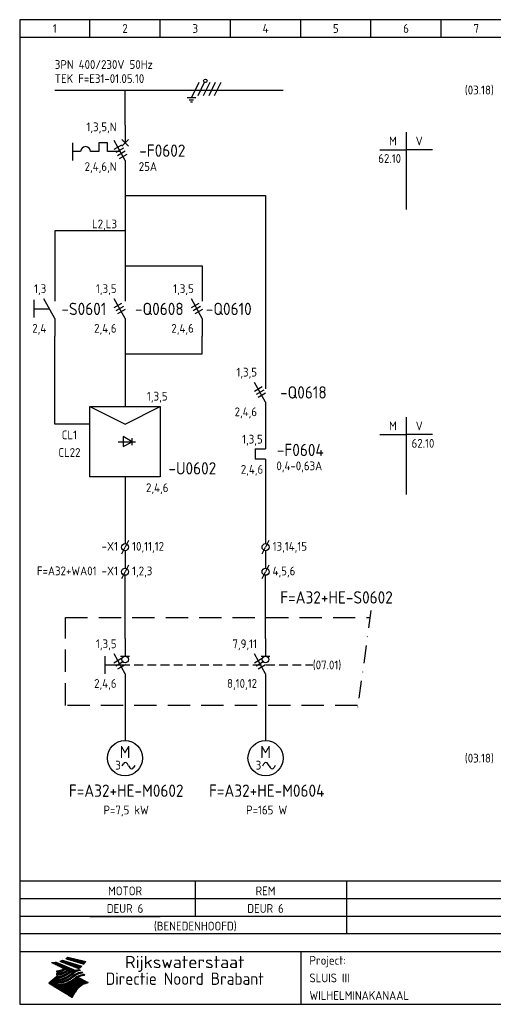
# Model space of a CAD drawing. Extents: x 10 to 410, y 10 to 290.
# Tile 1 of 2: x 10 to 145, y 10 to 290. Entities that reach past the tile are written whole.
import ezdxf
from ezdxf.enums import TextEntityAlignment as Align

# ---------------------------------------------------------------- set-up
doc = ezdxf.new("R2010")
doc.units = 0
doc.header["$MEASUREMENT"] = 0
doc.header["$PDMODE"] = 1
for name, pattern in [('DASHDOT', [1, 0.5, -0.25, 0, -0.25]), ('DASHED', [0.75, 0.5, -0.25]), ('HIDDEN', [9.525, 6.35, -3.175])]:
    doc.linetypes.add(name, pattern=pattern)
for name, color, linetype in [('0-25', 7, 'CONTINUOUS'), ('0-35', 2, 'CONTINUOUS'), ('0-50', 3, 'CONTINUOUS'), ('B-25', 7, 'CONTINUOUS'), ('B-35', 2, 'CONTINUOUS'), ('S-25', 7, 'CONTINUOUS'), ('S-70', 5, 'CONTINUOUS')]:
    doc.layers.add(name, color=color, linetype=linetype)
doc.styles.add('ISO', font='iso.shx')
doc.styles.get("Standard").update_dxf_attribs({"font": 'iso.shx'})

# ---------------------------------------------------------------- blocks, each defined once
blk = doc.blocks.new('KADERA3')
at = {"layer": '0-25'}
for p, q in [((30, 285), (30, 290)), ((50, 285), (50, 290)), ((70, 285), (70, 290)), ((90, 285), (90, 290)), ((110, 285), (110, 290)), ((130, 285), (130, 290)), ((10, 285), (410, 285)), ((410, 45), (10, 45)), ((410, 40), (10, 40)), ((410, 35), (10, 35)), ((410, 30), (10, 30))]:
    blk.add_line(p, q, dxfattribs=at)
at = {"layer": '0-25', "color": 7}
for p, q in [((21.94, 22.42), (22.53, 22.42)), ((22.06, 22.48), (22.36, 22.48)), ((22.18, 22.53), (27.65, 20.8)), ((22.18, 22.53), (27.65, 20.8)), ((23.14, 22.99), (28.22, 21.46)), ((23.14, 22.99), (28.22, 21.46)), ((23.15, 22.98), (25.33, 22.98)), ((23.23, 23.04), (25.09, 23.04)), ((23.32, 23.1), (24.84, 23.1)), ((23.34, 22.93), (25.57, 22.93)), ((23.4, 23.15), (24.6, 23.15)), ((23.49, 23.21), (24.36, 23.21)), ((23.52, 22.87), (25.81, 22.87)), ((23.57, 23.27), (24.12, 23.27)), ((23.64, 23.32), (23.87, 23.32)), ((23.7, 23.36), (28.82, 22.17)), ((23.7, 23.36), (28.82, 22.17)), ((23.71, 22.82), (26.06, 22.82)), ((23.9, 22.76), (26.3, 22.76)), ((24.09, 22.7), (26.54, 22.7)), ((24.27, 22.65), (26.78, 22.65)), ((24.46, 22.59), (27.03, 22.59)), ((24.65, 22.53), (27.27, 22.53)), ((24.84, 22.48), (27.51, 22.48)), ((25.02, 22.42), (27.75, 22.42)), ((19.1, 21.89), (25.12, 19)), ((19.1, 21.89), (25.12, 19)), ((19.17, 21.86), (20.7, 21.86)), ((19.29, 21.8), (20.83, 21.8)), ((19.4, 21.75), (20.96, 21.75)), ((19.52, 21.69), (21.09, 21.69)), ((19.64, 21.63), (21.22, 21.63)), ((19.74, 21.92), (20.56, 21.92)), ((19.75, 21.58), (21.36, 21.58)), ((19.87, 21.52), (21.49, 21.52)), ((19.99, 21.47), (21.62, 21.47)), ((20.11, 21.41), (21.75, 21.41)), ((20.22, 21.35), (21.88, 21.35)), ((20.25, 21.97), (20.43, 21.97)), ((20.34, 21.3), (22.02, 21.3)), ((20.38, 21.99), (26.02, 19.59)), ((20.38, 21.99), (26.02, 19.59)), ((20.46, 21.24), (22.15, 21.24)), ((20.57, 21.18), (22.28, 21.18)), ((20.69, 21.13), (22.41, 21.13)), ((20.81, 21.07), (22.55, 21.07)), ((20.92, 21.02), (22.68, 21.02)), ((21.04, 20.96), (22.81, 20.96)), ((21.16, 20.9), (22.94, 20.9)), ((21.19, 19.61), (22.35, 19.61)), ((21.27, 20.85), (23.07, 20.85)), ((21.39, 20.79), (23.21, 20.79)), ((21.42, 19.67), (22.47, 19.67)), ((21.47, 22.25), (26.83, 20.19)), ((21.47, 22.25), (26.83, 20.19)), ((21.49, 22.25), (23.07, 22.25)), ((21.51, 20.73), (23.34, 20.73)), ((21.6, 22.2), (23.25, 22.2)), ((21.62, 19.72), (22.59, 19.72)), ((21.63, 20.68), (23.47, 20.68)), ((21.65, 22.31), (22.89, 22.31)), ((21.74, 20.62), (23.6, 20.62)), ((21.75, 22.14), (23.42, 22.14)), ((21.8, 22.37), (22.71, 22.37)), ((21.8, 19.78), (22.69, 19.78)), ((21.86, 20.57), (23.73, 20.57)), ((21.9, 22.08), (23.6, 22.08)), ((21.96, 19.83), (22.79, 19.83)), ((21.98, 20.51), (23.87, 20.51)), ((22.04, 22.03), (23.78, 22.03)), ((22.09, 20.45), (24, 20.45)), ((22.11, 19.89), (22.89, 19.89)), ((22.19, 21.97), (23.96, 21.97)), ((22.21, 20.4), (24.13, 20.4)), ((22.24, 19.95), (22.99, 19.95)), ((22.33, 20.34), (24.26, 20.34)), ((22.34, 21.92), (24.13, 21.92)), ((22.37, 20), (23.08, 20)), ((22.44, 20.28), (24.4, 20.28)), ((22.48, 21.86), (24.31, 21.86)), ((22.49, 20.06), (23.04, 20.06)), ((22.56, 20.23), (24.53, 20.23)), ((22.61, 20.12), (22.93, 20.12)), ((22.63, 21.8), (24.49, 21.8)), ((22.68, 20.17), (24.66, 20.17)), ((22.71, 20.17), (22.82, 20.17)), ((23.11, 20.02), (22.77, 20.2)), ((23.11, 20.02), (22.77, 20.2)), ((22.78, 21.75), (24.67, 21.75)), ((22.79, 20.12), (24.79, 20.12)), ((22.91, 20.06), (24.92, 20.06)), ((22.92, 21.69), (24.85, 21.69)), ((23.03, 20), (25.06, 20)), ((23.07, 21.63), (25.02, 21.63)), ((23.15, 19.95), (25.19, 19.95)), ((23.22, 21.58), (25.2, 21.58)), ((23.26, 19.89), (25.32, 19.89)), ((23.3, 19.61), (23.88, 19.61)), ((23.36, 21.52), (25.38, 21.52)), ((23.38, 19.83), (25.45, 19.83)), ((23.39, 19.67), (23.81, 19.67)), ((23.45, 19.7), (23.58, 19.79)), ((23.45, 19.7), (23.58, 19.79)), ((23.48, 19.72), (23.7, 19.72)), ((23.5, 19.78), (25.58, 19.78)), ((23.51, 21.47), (25.56, 21.47)), ((23.56, 19.78), (23.59, 19.78)), ((23.56, 19.39), (23.9, 19.62)), ((23.56, 19.39), (23.9, 19.62)), ((23.58, 19.79), (23.9, 19.62)), ((23.58, 19.79), (23.9, 19.62)), ((23.61, 19.72), (25.72, 19.72)), ((23.66, 21.41), (25.74, 21.41)), ((23.73, 19.67), (25.85, 19.67)), ((23.8, 21.35), (25.91, 21.35)), ((23.85, 19.61), (25.98, 19.61)), ((23.95, 21.3), (26.09, 21.3)), ((24.09, 21.24), (26.27, 21.24)), ((24.24, 21.18), (26.45, 21.18)), ((24.39, 21.13), (26.62, 21.13)), ((24.53, 21.07), (26.8, 21.07)), ((24.68, 21.02), (26.98, 21.02)), ((24.83, 20.96), (27.16, 20.96)), ((24.97, 20.9), (27.34, 20.9)), ((25.12, 20.85), (27.51, 20.85)), ((25.21, 22.37), (28, 22.37)), ((25.27, 20.79), (27.63, 20.79)), ((25.4, 22.31), (28.24, 22.31)), ((25.41, 20.73), (27.57, 20.73)), ((25.56, 20.68), (27.51, 20.68)), ((25.58, 22.25), (28.48, 22.25)), ((25.71, 20.62), (27.44, 20.62)), ((25.77, 22.2), (28.72, 22.2)), ((25.85, 20.57), (27.37, 20.57)), ((25.96, 22.14), (28.79, 22.14)), ((26, 20.51), (27.29, 20.51)), ((26.06, 19.61), (26.85, 19.61)), ((26.15, 22.08), (28.75, 22.08)), ((26.15, 20.45), (27.22, 20.45)), ((26.21, 19.67), (27.23, 19.67)), ((26.29, 20.4), (27.14, 20.4)), ((26.33, 22.03), (28.71, 22.03)), ((26.44, 20.34), (27.06, 20.34)), ((26.44, 19.72), (27.18, 19.72)), ((26.52, 21.97), (28.66, 21.97)), ((26.59, 20.28), (26.97, 20.28)), ((26.71, 21.92), (28.62, 21.92)), ((26.73, 20.23), (26.89, 20.23)), ((26.9, 21.86), (28.57, 21.86)), ((27.08, 21.8), (28.52, 21.8)), ((27.13, 19.78), (27.25, 19.64)), ((27.13, 19.78), (27.25, 19.64)), ((27.27, 21.75), (28.48, 21.75)), ((27.46, 21.69), (28.43, 21.69)), ((27.65, 21.63), (28.38, 21.63)), ((27.83, 21.58), (28.33, 21.58)), ((28.02, 21.52), (28.28, 21.52)), ((28.21, 21.47), (28.22, 21.47)), ((20.58, 17.88), (18.3, 16)), ((20.58, 17.88), (18.3, 16)), ((19.33, 16.85), (21.07, 16.85)), ((19.4, 16.91), (21.55, 16.91)), ((19.47, 16.97), (21.88, 16.97)), ((19.54, 17.02), (22.13, 17.02)), ((19.61, 17.08), (22.34, 17.08)), ((19.67, 17.13), (20.6, 17.13)), ((19.74, 17.19), (20.6, 17.19)), ((19.81, 17.25), (20.6, 17.25)), ((19.88, 17.3), (20.6, 17.3)), ((19.95, 17.36), (20.6, 17.36)), ((20.01, 17.42), (20.6, 17.42)), ((20.08, 17.47), (20.93, 17.47)), ((20.15, 17.53), (21.26, 17.53)), ((20.22, 17.58), (21.51, 17.58)), ((20.29, 17.64), (21.72, 17.64)), ((20.35, 17.7), (21.9, 17.7)), ((20.42, 17.75), (22.07, 17.75)), ((20.49, 17.81), (22.22, 17.81)), ((20.56, 17.87), (22.36, 17.87)), ((20.6, 19.11), (20.58, 19.51)), ((20.6, 19.11), (20.58, 19.51)), ((20.58, 19.5), (22.09, 19.5)), ((20.58, 19.44), (21.95, 19.44)), ((20.59, 19.38), (21.79, 19.38)), ((20.59, 19.33), (21.62, 19.33)), ((20.59, 19.27), (21.42, 19.27)), ((20.6, 19.22), (21.2, 19.22)), ((20.6, 19.16), (20.93, 19.16)), ((20.6, 19.11), (20.69, 19.12)), ((20.6, 19.11), (20.69, 19.12)), ((20.6, 18.79), (20.77, 18.81)), ((20.6, 18.79), (20.77, 18.81)), ((20.6, 18.29), (20.6, 18.79)), ((20.6, 18.29), (20.6, 18.79)), ((20.6, 18.77), (22.46, 18.77)), ((20.6, 18.71), (22.33, 18.71)), ((20.6, 18.65), (22.19, 18.65)), ((20.6, 18.6), (22.04, 18.6)), ((20.6, 18.54), (21.87, 18.54)), ((20.6, 18.48), (21.68, 18.48)), ((20.6, 18.43), (21.46, 18.43)), ((20.6, 18.37), (21.21, 18.37)), ((20.6, 18.29), (20.88, 18.32)), ((20.6, 18.29), (20.88, 18.32)), ((20.6, 18.32), (20.87, 18.32)), ((20.6, 17.88), (20.86, 17.91)), ((20.6, 17.88), (20.86, 17.91)), ((20.6, 17.43), (20.97, 17.48)), ((20.6, 17.43), (20.97, 17.48)), ((20.6, 17.43), (20.6, 17.09)), ((20.6, 17.43), (20.6, 17.09)), ((20.6, 17.09), (21.26, 17.16)), ((20.6, 17.09), (21.26, 17.16)), ((20.6, 16.8), (21.37, 16.89)), ((20.6, 16.8), (21.37, 16.89)), ((20.6, 16.8), (20.6, 16.45)), ((20.6, 16.8), (20.6, 16.45)), ((20.9, 19.55), (22.23, 19.55)), ((20.9, 18.82), (22.59, 18.82)), ((20.98, 17.92), (22.5, 17.92)), ((21.02, 17.13), (22.53, 17.13)), ((21.32, 18.88), (22.71, 18.88)), ((21.32, 17.98), (22.62, 17.98)), ((21.47, 17.19), (22.7, 17.19)), ((21.59, 18.03), (22.74, 18.03)), ((21.61, 18.93), (22.82, 18.93)), ((21.77, 17.25), (22.85, 17.25)), ((21.8, 18.09), (22.85, 18.09)), ((21.84, 18.99), (22.92, 18.99)), ((21.99, 18.15), (22.95, 18.15)), ((22.01, 17.3), (22.99, 17.3)), ((22.03, 19.05), (23.03, 19.05)), ((22.16, 18.2), (23.05, 18.2)), ((22.21, 19.1), (23.12, 19.1)), ((22.21, 17.36), (23.12, 17.36)), ((22.31, 18.26), (23.15, 18.26)), ((22.36, 19.16), (23.22, 19.16)), ((22.39, 17.42), (23.24, 17.42)), ((22.45, 18.32), (23.24, 18.32)), ((22.51, 19.22), (23.3, 19.22)), ((22.56, 17.47), (23.36, 17.47)), ((22.59, 18.37), (23.33, 18.37)), ((22.64, 19.27), (23.39, 19.27)), ((22.71, 18.43), (23.42, 18.43)), ((22.71, 17.53), (23.47, 17.53)), ((22.77, 19.33), (23.47, 19.33)), ((22.83, 18.48), (23.5, 18.48)), ((22.84, 17.58), (23.57, 17.58)), ((22.89, 19.38), (23.55, 19.38)), ((22.94, 18.54), (23.58, 18.54)), ((22.96, 16.85), (23.86, 16.85)), ((22.97, 17.64), (23.67, 17.64)), ((23, 19.44), (23.63, 19.44)), ((23.04, 18.6), (23.66, 18.6)), ((23.1, 19.5), (23.72, 19.5)), ((23.1, 17.7), (23.77, 17.7)), ((23.12, 16.91), (23.96, 16.91)), ((23.14, 18.65), (23.74, 18.65)), ((23.21, 19.55), (23.8, 19.55)), ((23.21, 17.75), (23.86, 17.75)), ((23.24, 18.71), (23.82, 18.71)), ((23.26, 16.97), (24.05, 16.97)), ((23.32, 17.81), (23.95, 17.81)), ((23.33, 18.77), (23.91, 18.77)), ((23.39, 17.02), (24.14, 17.02)), ((23.42, 18.82), (23.99, 18.82)), ((23.42, 17.87), (24.03, 17.87)), ((23.51, 18.88), (24.07, 18.88)), ((23.52, 17.92), (24.11, 17.92)), ((23.52, 17.08), (24.22, 17.08)), ((23.54, 18.9), (24.3, 19.42)), ((23.54, 18.9), (24.3, 19.42)), ((23.59, 18.93), (24.15, 18.93)), ((23.62, 17.98), (24.2, 17.98)), ((23.63, 17.13), (24.3, 17.13)), ((23.65, 18.59), (24.62, 19.25)), ((23.65, 18.59), (24.62, 19.25)), ((23.67, 18.99), (24.23, 18.99)), ((23.71, 18.03), (24.28, 18.03)), ((23.75, 19.05), (24.32, 19.05)), ((23.75, 17.19), (24.38, 17.19)), ((23.79, 18.09), (24.36, 18.09)), ((23.83, 19.1), (24.4, 19.1)), ((23.85, 17.25), (24.46, 17.25)), ((23.88, 18.15), (24.44, 18.15)), ((23.92, 19.16), (24.48, 19.16)), ((23.94, 18.19), (25.23, 19.07)), ((23.94, 18.19), (25.23, 19.07)), ((23.95, 17.3), (24.55, 17.3)), ((23.96, 19.55), (25.96, 19.55)), ((23.96, 18.2), (24.53, 18.2)), ((24, 19.22), (24.56, 19.22)), ((24.04, 18.26), (24.61, 18.26)), ((24.05, 17.36), (24.63, 17.36)), ((24.06, 17.88), (25.34, 18.76)), ((24.06, 17.88), (25.34, 18.76)), ((24.08, 19.5), (25.88, 19.5)), ((24.08, 19.27), (24.58, 19.27)), ((24.13, 18.32), (24.69, 18.32)), ((24.14, 17.42), (24.71, 17.42)), ((24.16, 19.33), (24.47, 19.33)), ((24.2, 19.44), (25.79, 19.44)), ((24.21, 18.37), (24.77, 18.37)), ((24.23, 17.47), (24.79, 17.47)), ((24.24, 17.48), (25.52, 18.36)), ((24.24, 17.48), (25.52, 18.36)), ((24.25, 19.38), (24.36, 19.38)), ((24.29, 18.43), (24.85, 18.43)), ((24.3, 19.42), (24.62, 19.25)), ((24.3, 19.42), (24.62, 19.25)), ((24.31, 19.38), (25.71, 19.38)), ((24.31, 17.53), (24.87, 17.53)), ((24.35, 17.17), (25.64, 18.05)), ((24.35, 17.17), (25.64, 18.05)), ((24.37, 18.48), (24.94, 18.48)), ((24.39, 17.58), (24.96, 17.58)), ((24.43, 19.33), (25.62, 19.33)), ((24.45, 18.54), (25.02, 18.54)), ((24.47, 17.64), (25.04, 17.64)), ((24.54, 18.6), (25.1, 18.6)), ((24.55, 19.27), (25.54, 19.27)), ((24.56, 17.7), (25.12, 17.7)), ((24.62, 18.65), (25.18, 18.65)), ((24.63, 16.72), (25.91, 17.6)), ((24.63, 16.72), (25.91, 17.6)), ((24.64, 17.75), (25.2, 17.75)), ((24.67, 19.22), (25.45, 19.22)), ((24.7, 18.71), (25.27, 18.71)), ((24.72, 17.81), (25.29, 17.81)), ((24.78, 19.16), (25.37, 19.16)), ((24.78, 18.77), (25.34, 18.77)), ((24.8, 17.87), (25.37, 17.87)), ((24.82, 16.85), (28.23, 16.85)), ((24.87, 18.82), (25.4, 18.82)), ((24.89, 17.92), (25.45, 17.92)), ((24.9, 19.1), (25.28, 19.1)), ((24.9, 16.91), (28.11, 16.91)), ((24.95, 18.88), (25.45, 18.88)), ((24.97, 17.98), (25.53, 17.98)), ((24.99, 16.97), (28, 16.97)), ((25.02, 19.05), (25.2, 19.05)), ((25.03, 18.93), (25.51, 18.93)), ((25.05, 18.03), (25.61, 18.03)), ((25.07, 17.02), (27.89, 17.02)), ((25.11, 18.99), (25.57, 18.99)), ((26.02, 19.59), (25.12, 19)), ((26.02, 19.59), (25.12, 19)), ((25.13, 18.09), (25.68, 18.09)), ((25.15, 17.08), (27.77, 17.08)), ((25.19, 19.05), (25.63, 19.05)), ((25.21, 18.15), (25.75, 18.15)), ((25.23, 17.13), (27.66, 17.13)), ((25.26, 19.1), (25.7, 19.1)), ((25.3, 18.2), (25.82, 18.2)), ((25.31, 17.19), (27.55, 17.19)), ((25.33, 19.16), (25.77, 19.16)), ((25.38, 18.26), (25.89, 18.26)), ((25.39, 19.22), (25.85, 19.22)), ((25.4, 17.25), (27.43, 17.25)), ((25.46, 18.32), (25.97, 18.32)), ((25.47, 19.27), (25.93, 19.27)), ((25.48, 17.3), (27.32, 17.3)), ((25.54, 19.33), (26.03, 19.33)), ((25.54, 18.37), (26.06, 18.37)), ((25.56, 17.36), (27.21, 17.36)), ((25.62, 18.43), (26.14, 18.43)), ((25.63, 19.38), (26.13, 19.38)), ((25.64, 17.42), (27.1, 17.42)), ((25.7, 18.48), (26.24, 18.48)), ((25.72, 19.44), (26.24, 19.44)), ((25.73, 17.47), (26.98, 17.47)), ((25.79, 18.54), (26.34, 18.54)), ((25.81, 17.53), (26.87, 17.53)), ((25.82, 19.5), (26.36, 19.5)), ((25.89, 18.6), (26.46, 18.6)), ((25.89, 17.58), (26.76, 17.58)), ((25.93, 19.55), (26.53, 19.55)), ((25.96, 17.64), (26.64, 17.64)), ((25.99, 18.65), (26.58, 18.65)), ((26.04, 17.7), (26.59, 17.7)), ((26.1, 18.71), (26.72, 18.71)), ((26.12, 17.75), (26.67, 17.75)), ((26.2, 17.81), (26.76, 17.81)), ((26.23, 18.77), (26.89, 18.77)), ((26.29, 17.87), (26.86, 17.87)), ((26.37, 18.82), (27.09, 18.82)), ((26.39, 17.92), (26.97, 17.92)), ((26.49, 17.98), (27.09, 17.98)), ((26.53, 18.88), (27.34, 18.88)), ((26.56, 17.68), (29.54, 16.2)), ((26.56, 17.68), (29.54, 16.2)), ((26.6, 18.03), (27.22, 18.03)), ((26.72, 18.09), (27.38, 18.09)), ((26.73, 18.93), (27.66, 18.93)), ((26.85, 18.15), (27.56, 18.15)), ((26.99, 18.99), (27.9, 18.99)), ((27, 18.2), (27.8, 18.2)), ((27.18, 18.26), (28.13, 18.26)), ((27.26, 19.05), (27.84, 19.05)), ((27.39, 18.32), (28.47, 18.32)), ((27.7, 18.37), (28.49, 18.37)), ((27.78, 19.1), (27.93, 18.96)), ((27.78, 19.1), (27.93, 18.96)), ((28, 18.43), (28.44, 18.43)), ((28.39, 18.48), (28.54, 18.32)), ((28.39, 18.48), (28.54, 18.32)), ((24.94, 11.97), (18.3, 16)), ((24.94, 11.97), (18.3, 16)), ((18.31, 16.01), (20.96, 16.01)), ((18.38, 16.07), (21.46, 16.07)), ((18.38, 15.95), (20.6, 15.95)), ((18.45, 16.12), (21.88, 16.12)), ((18.47, 15.9), (20.6, 15.9)), ((18.52, 16.18), (22.15, 16.18)), ((18.57, 15.84), (20.6, 15.84)), ((18.59, 16.23), (22.38, 16.23)), ((18.65, 16.29), (22.58, 16.29)), ((18.66, 15.78), (20.6, 15.78)), ((18.72, 16.35), (22.75, 16.35)), ((18.75, 15.73), (20.6, 15.73)), ((18.79, 16.4), (22.91, 16.4)), ((18.85, 15.67), (20.6, 15.67)), ((18.86, 16.46), (20.6, 16.46)), ((18.93, 16.52), (20.6, 16.52)), ((18.94, 15.62), (20.6, 15.62)), ((18.99, 16.57), (20.6, 16.57)), ((19.03, 15.56), (27.83, 15.56)), ((19.06, 16.63), (20.6, 16.63)), ((19.12, 15.5), (27.75, 15.5)), ((19.13, 16.68), (20.6, 16.68)), ((19.2, 16.74), (20.6, 16.74)), ((19.22, 15.45), (27.66, 15.45)), ((19.27, 16.8), (20.6, 16.8)), ((19.31, 15.39), (27.58, 15.39)), ((19.4, 15.33), (27.5, 15.33)), ((19.49, 15.28), (27.43, 15.28)), ((19.59, 15.22), (27.36, 15.22)), ((19.68, 15.17), (27.29, 15.17)), ((19.77, 15.11), (27.22, 15.11)), ((19.86, 15.05), (27.15, 15.05)), ((19.96, 15), (27.09, 15)), ((20.05, 14.94), (27.02, 14.94)), ((20.14, 14.88), (26.96, 14.88)), ((20.24, 14.83), (26.9, 14.83)), ((20.33, 14.77), (26.84, 14.77)), ((20.42, 14.72), (26.79, 14.72)), ((20.51, 14.66), (26.73, 14.66)), ((20.6, 16.45), (21.56, 16.56)), ((20.6, 16.45), (21.56, 16.56)), ((20.6, 15.97), (21.67, 16.09)), ((20.6, 15.97), (21.67, 16.09)), ((20.6, 15.97), (20.6, 15.58)), ((20.6, 15.97), (20.6, 15.58)), ((20.6, 15.58), (21.95, 15.73)), ((20.6, 15.58), (21.95, 15.73)), ((20.61, 14.6), (26.68, 14.6)), ((20.7, 16.46), (23.06, 16.46)), ((20.7, 14.55), (26.62, 14.55)), ((20.79, 14.49), (26.57, 14.49)), ((20.88, 14.43), (26.52, 14.43)), ((20.94, 15.62), (27.92, 15.62)), ((20.98, 14.38), (26.47, 14.38)), ((21.07, 14.32), (26.42, 14.32)), ((21.16, 14.27), (26.38, 14.27)), ((21.2, 16.52), (23.2, 16.52)), ((21.25, 14.21), (26.33, 14.21)), ((21.35, 14.15), (26.29, 14.15)), ((21.44, 14.1), (26.24, 14.1)), ((21.45, 15.67), (28.01, 15.67)), ((21.53, 14.04), (26.2, 14.04)), ((21.72, 16.57), (23.32, 16.57)), ((21.96, 15.73), (28.11, 15.73)), ((22.1, 16.63), (23.44, 16.63)), ((22.34, 15.78), (28.21, 15.78)), ((22.38, 16.68), (23.56, 16.68)), ((22.6, 16.74), (23.66, 16.74)), ((22.62, 15.84), (28.33, 15.84)), ((22.79, 16.8), (23.77, 16.8)), ((22.84, 15.9), (28.52, 15.9)), ((23.04, 15.95), (28.71, 15.95)), ((23.21, 16.01), (28.9, 16.01)), ((23.37, 16.07), (29.08, 16.07)), ((23.51, 16.12), (29.27, 16.12)), ((29.41, 16.17), (23.65, 16.17)), ((23.77, 16.23), (29.47, 16.23)), ((23.89, 16.29), (29.36, 16.29)), ((24, 16.35), (29.24, 16.35)), ((24.11, 16.4), (29.13, 16.4)), ((24.21, 16.46), (29.02, 16.46)), ((24.31, 16.52), (28.91, 16.52)), ((24.4, 16.57), (28.79, 16.57)), ((24.49, 16.63), (28.68, 16.63)), ((24.57, 16.68), (28.57, 16.68)), ((24.66, 16.74), (28.45, 16.74)), ((24.74, 16.8), (28.34, 16.8)), ((28.29, 15.83), (29.54, 16.2)), ((28.29, 15.83), (29.54, 16.2)), ((29.54, 16.2), (29.45, 16.17)), ((29.54, 16.2), (29.45, 16.17)), ((29.46, 16.18), (29.47, 16.18)), ((21.63, 13.98), (26.16, 13.98)), ((21.72, 13.93), (26.12, 13.93)), ((21.81, 13.87), (26.08, 13.87)), ((21.9, 13.82), (26.04, 13.82)), ((22, 13.76), (26, 13.76)), ((22.09, 13.7), (25.96, 13.7)), ((22.18, 13.65), (25.93, 13.65)), ((22.27, 13.59), (25.89, 13.59)), ((22.37, 13.53), (25.86, 13.53)), ((22.46, 13.48), (25.82, 13.48)), ((22.55, 13.42), (25.79, 13.42)), ((22.65, 13.37), (25.76, 13.37)), ((22.74, 13.31), (25.73, 13.31)), ((22.83, 13.25), (25.69, 13.25)), ((22.92, 13.2), (25.66, 13.2)), ((23.02, 13.14), (25.63, 13.14)), ((23.11, 13.08), (25.59, 13.08)), ((23.2, 13.03), (25.56, 13.03)), ((23.29, 12.97), (25.53, 12.97)), ((23.39, 12.92), (25.5, 12.92)), ((23.48, 12.86), (25.46, 12.86)), ((23.57, 12.8), (25.43, 12.8)), ((23.66, 12.75), (25.4, 12.75)), ((23.76, 12.69), (25.36, 12.69)), ((23.85, 12.63), (25.33, 12.63)), ((23.94, 12.58), (25.3, 12.58)), ((24.04, 12.52), (25.26, 12.52)), ((24.13, 12.47), (25.23, 12.47)), ((24.22, 12.41), (25.2, 12.41)), ((24.31, 12.35), (25.17, 12.35)), ((24.41, 12.3), (25.13, 12.3)), ((24.5, 12.24), (25.1, 12.24)), ((24.59, 12.18), (25.07, 12.18)), ((24.68, 12.13), (25.03, 12.13)), ((24.78, 12.07), (25, 12.07)), ((24.87, 12.02), (24.97, 12.02)), ((24.94, 11.97), (25.81, 13.45)), ((24.94, 11.97), (25.81, 13.45))]:
    blk.add_line(p, q, dxfattribs=at)
for centre, radius, start, end in [((19.84, 27.26), 5.27, 288.0217, 296.3084), ((19.84, 27.26), 5.27, 288.0217, 296.3084), ((20.49, 27.56), 5.28, 300.0654, 307.393), ((20.49, 27.56), 5.28, 300.0654, 307.393), ((19.15, 29.7), 7.8, 269.6055, 279.0886), ((19.15, 29.7), 7.8, 269.6055, 279.0886), ((19.93, 25.38), 5.91, 276.3402, 298.7463), ((19.93, 25.38), 5.91, 276.3402, 298.7463), ((19.84, 25.09), 6.03, 278.129, 302.868), ((19.84, 25.09), 6.03, 278.129, 302.868), ((20.35, 24.56), 5.76, 274.164, 302.5474), ((20.35, 24.56), 5.76, 274.164, 302.5474), ((27.05, 17.17), 2.63, 107.4286, 133.7799), ((27.05, 17.17), 2.63, 107.4286, 133.7799), ((27.01, 16.84), 2.93, 87.7348, 104.8316), ((27.01, 16.84), 2.93, 87.7348, 104.8316), ((27.37, 15.71), 3.93, 91.7838, 103.2817), ((27.37, 15.71), 3.93, 91.7838, 103.2817), ((24.11, 24.7), 5.26, 301.1147, 312.2814), ((24.11, 24.7), 5.26, 301.1147, 312.2814), ((21.95, 27.32), 8.59, 316.9248, 323.1399), ((21.95, 27.32), 8.59, 316.9248, 323.1399), ((20.21, 23.78), 5.91, 273.6149, 304.3803), ((20.21, 23.78), 5.91, 273.6149, 304.3803), ((20.05, 24.28), 6.02, 277.9472, 305.7139), ((20.05, 24.28), 6.02, 277.9472, 305.7139), ((20.04, 23.49), 6.09, 278.8115, 306.4242), ((20.04, 23.49), 6.09, 278.8115, 306.4242), ((20.53, 23.07), 5.96, 277.0519, 304.973), ((20.53, 23.07), 5.96, 277.0519, 304.973), ((20.72, 22.76), 5.91, 276.3402, 304.3803), ((20.72, 22.76), 5.91, 276.3402, 304.3803), ((21.06, 22.34), 5.81, 274.9043, 303.1745), ((21.06, 22.34), 5.81, 274.9043, 303.1745), ((20.82, 22.06), 6.04, 278.1111, 305.8489), ((20.82, 22.06), 6.04, 278.1111, 305.8489), ((27.45, 16.91), 2.81, 110.4143, 138.7411), ((27.45, 16.91), 2.81, 110.4143, 138.7411), ((27.57, 15.64), 3.4, 98.1566, 126.9045), ((27.57, 15.64), 3.4, 98.1566, 126.9045), ((27.91, 15.54), 3.39, 100.5835, 132.088), ((27.91, 15.54), 3.39, 100.5835, 132.088), ((28.21, 14.74), 3.67, 95.7581, 128.7216), ((28.21, 14.74), 3.67, 95.7581, 128.7216), ((28.4, 15.05), 3.21, 96.3886, 125.0052), ((28.4, 15.05), 3.21, 96.3886, 125.0052), ((27.82, 16.31), 2.8, 90.634, 105.1984), ((27.82, 16.31), 2.8, 90.634, 105.1984), ((28.19, 15.04), 3.93, 93.8342, 103.2817), ((28.19, 15.04), 3.93, 93.8342, 103.2817), ((28.58, 15.69), 2.8, 93.8141, 105.1984), ((28.58, 15.69), 2.8, 93.8141, 105.1984), ((28.95, 14.41), 3.93, 96.0135, 103.2817), ((28.95, 14.41), 3.93, 96.0135, 103.2817), ((21.3, 21.6), 5.91, 276.3402, 304.3803), ((21.3, 21.6), 5.91, 276.3402, 304.3803), ((31.24, 10.26), 6.3, 117.9568, 149.6251), ((31.24, 10.26), 6.3, 117.9568, 149.6251)]:
    blk.add_arc(centre, radius, start, end, dxfattribs=at)
at = {"layer": '0-35'}
blk.add_line((90, 25), (90, 10), dxfattribs=at)
at = {"layer": '0-50'}
blk.add_line((10, 25), (410, 25), dxfattribs=at)
blk.add_lwpolyline([(10, 10), (410, 10), (410, 290), (10, 290)], close=True, dxfattribs=at)
at = {"layer": '0-25', "style": 'ISO'}
blk.add_text('Project:', height=2.5, dxfattribs=at).set_placement((92.5, 22.5), align=Align.MIDDLE_LEFT)
for tag, p in [('STR1', (20, 287.5)), ('STR2', (40, 287.5)), ('STR3', (60, 287.5)), ('STR4', (80, 287.5)), ('STR5', (100, 287.5)), ('STR6', (120, 287.5)), ('STR7', (140, 287.5)), ('STR8', (160, 287.5)), ('STR9', (180, 287.5)), ('STR10', (200, 287.5)), ('STR11', (220, 287.5)), ('STR12', (240, 287.5)), ('STR13', (260, 287.5)), ('STR14', (280, 287.5)), ('STR15', (300, 287.5)), ('STR16', (320, 287.5)), ('STR17', (340, 287.5)), ('STR18', (360, 287.5)), ('STR19', (380, 287.5)), ('STR20', (400, 287.5)), ('W', (180, 12.5)), ('Z', (310, 12.5)), ('Y', (327.5, 12.5))]:
    blk.add_attdef(tag, text='', height=2.5, dxfattribs=at).set_placement(p, align=Align.MIDDLE)
for tag, p in [('N', (220, 22.5)), ('B', (92.5, 17.5)), ('P', (220, 17.5)), ('C', (92.5, 12.5)), ('U', (220, 12.5)), ('REV', (295, 12.5))]:
    blk.add_attdef(tag, text='', height=2.5, dxfattribs=at).set_placement(p, align=Align.MIDDLE_LEFT)
at = {"layer": '0-35', "style": 'ISO', "width": 1.182609}
blk.add_text('Rijkswaterstaat', height=3.5, dxfattribs=at).set_placement((40, 20.28), (74, 20.28), align=Align.FIT)
at = {"layer": '0-35', "color": 2, "style": 'ISO', "width": 1.016949}
blk.add_text('Directie Noord Brabant', height=3.5, dxfattribs=at).set_placement((34.5, 15.53), (79.5, 15.53), align=Align.FIT)
at = {"layer": '0-35', "style": 'ISO'}
blk.add_attdef('RNR', text='', height=3.5, dxfattribs=at).set_placement((305, 17.5), align=Align.MIDDLE)
for tag, p in [('X', (178.5, 17.5)), ('FORM', (402.5, 15))]:
    blk.add_attdef(tag, text='', height=3.5, dxfattribs=at).set_placement(p, align=Align.MIDDLE_LEFT)
at = {"layer": '0-50', "style": 'ISO'}
for tag, p in [('M', (342.5, 15)), ('O', (365, 15))]:
    blk.add_attdef(tag, text='', height=5, dxfattribs=at).set_placement(p, align=Align.MIDDLE)
blk.add_attdef('Q', text='', height=5, dxfattribs=at).set_placement((382.5, 15), align=Align.MIDDLE_LEFT)
blk = doc.blocks.new('0034')
at = {"layer": 'S-25'}
for p, q in [((0, 0), (0, -5)), ((0, -10), (-3.12, -4.38)), ((0, -10), (0, -15))]:
    blk.add_line(p, q, dxfattribs=at)
at = {"layer": 'B-25'}
for tag, p in [('KN1', (-2.43, -2.73)), ('KN2', (-2.43, -14.01))]:
    blk.add_attdef(tag, text='', height=2.5, dxfattribs=at).set_placement(p, align=Align.RIGHT)
blk.add_attdef('OM1', (4, -13.01), '', height=2.5, dxfattribs=at)
at = {"layer": 'B-35'}
blk.add_attdef('KT', (4.14, -8.99), '', height=3.5, dxfattribs=at)
blk = doc.blocks.new('0041')
at = {"layer": 'S-25'}
for p, q in [((0, 0), (0, -5)), ((0, -10), (-3.12, -4.38)), ((-1.25, -5), (1.25, -5)), ((0, -10), (0, -11.31))]:
    blk.add_line(p, q, dxfattribs=at)
blk.add_circle((0, -5.94), 0.938, dxfattribs=at)
at = {"layer": 'B-25'}
for tag, p in [('KN1', (-2.43, -2.73)), ('KN2', (-2.43, -14.01))]:
    blk.add_attdef(tag, text='', height=2.5, dxfattribs=at).set_placement(p, align=Align.RIGHT)
blk.add_attdef('OM1', (3, -13.01), '', height=2.5, dxfattribs=at)
at = {"layer": 'B-35'}
blk.add_attdef('KT', (3.14, -8.99), '', height=3.5, dxfattribs=at)
blk = doc.blocks.new('0028')
at = {"layer": 'B-25'}
for p, q in [((-0.78, -7.17), (-0.45, -6.59)), ((1, -7.14), (0.68, -6.59)), ((1, -7.14), (1.32, -7.69)), ((2.78, -7.11), (2.45, -7.69))]:
    blk.add_line(p, q, dxfattribs=at)
for centre, start, end in [((0.12, -6.91), 29.8344, 150.0578), ((1.88, -7.36), 209.8344, 330.0578)]:
    blk.add_arc(centre, 0.653, start, end, dxfattribs=at)
at = {"layer": 'S-25'}
blk.add_circle((0, -5), 5, dxfattribs=at)
at = {"layer": 'B-25'}
blk.add_text('3', height=2.5, dxfattribs=at).set_placement((-2, -7), align=Align.MIDDLE)
blk.add_attdef('OM1', text='', height=2.5, dxfattribs=at).set_placement((0.32, -14), align=Align.CENTER)
at = {"layer": 'B-35'}
blk.add_text('M', height=3.5, dxfattribs=at).set_placement((0, -5), align=Align.CENTER)
blk = doc.blocks.new('RME3')
at = {"layer": 'S-25'}
for p, q in [((30, 180), (50, 180)), ((30, 180), (40, 175)), ((30, 160), (30, 180)), ((40, 175), (50, 180)), ((50, 180), (50, 160)), ((42, 170), (39.5, 171.47)), ((39.5, 171.47), (39.5, 168.59)), ((42, 170), (42, 171)), ((42, 170), (42, 171)), ((38, 170), (43, 170)), ((39.5, 168.59), (42, 170)), ((42, 169), (42, 170)), ((50, 160), (30, 160))]:
    blk.add_line(p, q, dxfattribs=at)
at = {"layer": 'B-25', "style": 'ISO'}
for s, p in [('1,3,5', (49.16, 181.67)), ('CL1', (24.16, 170.67)), ('CL22', (24.16, 165.67)), ('2,4,6', (49.16, 155.67))]:
    blk.add_text(s, height=2.5, dxfattribs=at).set_placement(p, align=Align.CENTER)
at = {"layer": 'B-35', "style": 'ISO'}
blk.add_text('-U0602', height=3.5, dxfattribs=at).set_placement((59.16, 160.67), align=Align.CENTER)
blk = doc.blocks.new('0009')
at = {"layer": 'S-25'}
for p, q in [((-1.09, -2.19), (1.09, 2.19)), ((0.78, -1.56), (2.66, 2.19)), ((2.34, -1.56), (4.22, 2.19)), ((3.91, -1.56), (5.78, 2.19)), ((5.47, -1.56), (7.34, 2.19)), ((0.16, -2.19), (-2.34, -2.19)), ((-1.72, -2.81), (-0.47, -2.81)), ((-0.78, -3.44), (-1.41, -3.44))]:
    blk.add_line(p, q, dxfattribs=at)
blk.add_circle((2.88, 2.63), 0.5, dxfattribs=at)
blk = doc.blocks.new('A$C1CBF7456')
at = {"layer": 'S-25'}
for p, q in [((0, 0), (0, -5)), ((-15, -5), (-15, -10)), ((-7.5, -5), (-7.5, -7.5)), ((-5, -5), (-7.5, -5)), ((-5, -7.5), (-5, -5)), ((0, -10), (-3.12, -4.38)), ((0.94, -4.06), (-0.94, -5.94)), ((-0.94, -4.06), (0.94, -5.94)), ((-12.65, -7.5), (-15, -7.5)), ((-7.5, -7.5), (-9.85, -7.5)), ((-1.39, -7.5), (-5, -7.5)), ((0, -10), (0, -15))]:
    blk.add_line(p, q, dxfattribs=at)
blk.add_arc((-11.25, -7.5), 1.4, 0, 180, dxfattribs=at)
at = {"layer": 'B-25'}
for tag, p in [('KN1', (-2.43, -1.73)), ('KN2', (-2.43, -13.01))]:
    blk.add_attdef(tag, text='', height=2.5, dxfattribs=at).set_placement(p, align=Align.RIGHT)
blk.add_attdef('OM1', (3.91, -13.01), '', height=2.5, dxfattribs=at)
at = {"layer": 'B-35'}
blk.add_attdef('KT', (4.05, -8.99), '', height=3.5, dxfattribs=at)
blk = doc.blocks.new('0060')
at = {"layer": 'S-25'}
for p, q in [((0, 0), (0, -22)), ((-7.5, -5), (0, -5)), ((7.5, -5), (0, -5))]:
    blk.add_line(p, q, dxfattribs=at)
at = {"layer": 'B-25', "style": 'ISO'}
blk.add_text('M', height=2.5, dxfattribs=at).set_placement((-3.75, -2.5), align=Align.MIDDLE_CENTER)
blk.add_text('V', height=2.5, dxfattribs=at).set_placement((3.75, -2.5), align=Align.MIDDLE)
at = {"layer": 'B-25'}
for tag, p in [('M1', (-1.43, -8.73)), ('M2', (-1.43, -12.73)), ('M3', (-1.43, -16.73)), ('M4', (-1.43, -20.73))]:
    blk.add_attdef(tag, text='', height=2.5, dxfattribs=at).set_placement(p, align=Align.RIGHT)
for tag, p in [('V1', (1.57, -8.73)), ('V2', (1.57, -12.73)), ('V3', (1.57, -16.73)), ('V4', (1.57, -20.73))]:
    blk.add_attdef(tag, p, '', height=2.5, dxfattribs=at)
blk = doc.blocks.new('A$C162747AE')
at = {"layer": 'S-25'}
for p, q in [((-3, 0), (0, 0)), ((-3, 0), (-3, -3)), ((0, -3), (-3, -3))]:
    blk.add_line(p, q, dxfattribs=at)
at = {"layer": 'B-25'}
for tag, p in [('KN1', (-0.81, 1.46)), ('KN2', (-0.67, -7.13))]:
    blk.add_attdef(tag, text='', height=2.5, dxfattribs=at).set_placement(p, align=Align.RIGHT)
blk.add_attdef('OM1', (3.08, -6.13), '', height=2.5, dxfattribs=at)
at = {"layer": 'B-35'}
blk.add_attdef('KT', (3.22, -2.11), '', height=3.5, dxfattribs=at)
blk = doc.blocks.new('1234')
at = {"layer": 'S-25'}
for p, q in [((0, 0), (0, -5)), ((-5.69, -10), (-5.69, -5)), ((0, -10), (-3.12, -4.38)), ((-1.25, -5), (1.25, -5)), ((-5.69, -7.5), (-1.39, -7.5)), ((0, -10), (0, -11.31))]:
    blk.add_line(p, q, dxfattribs=at)
blk.add_circle((0, -5.94), 0.938, dxfattribs=at)
at = {"layer": 'B-25'}
for tag, p in [('KN1', (-2.43, -2.73)), ('KN2', (-2.43, -14.01))]:
    blk.add_attdef(tag, text='', height=2.5, dxfattribs=at).set_placement(p, align=Align.RIGHT)
blk.add_attdef('OM1', (3, -13.01), '', height=2.5, dxfattribs=at)
at = {"layer": 'B-35'}
blk.add_attdef('KT', (3.14, -8.99), '', height=3.5, dxfattribs=at)
blk = doc.blocks.new('0033')
at = {"layer": 'S-25'}
for p in [(-0.94, -1.88), (0.94, 1.88)]:
    blk.add_line(p, (0, 0), dxfattribs=at)
blk.add_circle((0, 0), 1, dxfattribs=at)
at = {"layer": 'B-25'}
blk.add_attdef('KT', text='', height=2.5, dxfattribs=at).set_placement((-2, -1), align=Align.RIGHT)
blk.add_attdef('KN1', (2, -1.01), '', height=2.5, dxfattribs=at)

msp = doc.modelspace()

# ---------------------------------------------------------------- linework, layer by layer
at = {"layer": 'S-25'}
for p, q in [((40, 260), (40, 270)), ((39.02, 254.3), (36.85, 253.05)), ((39.52, 253.44), (37.35, 252.19)), ((40.02, 252.57), (37.85, 251.32)), ((40.52, 251.71), (38.35, 250.46)), ((40, 245), (40, 215)), ((40, 240), (80, 240)), ((80, 240), (80, 185)), ((40, 230), (20, 230)), ((20, 230), (20, 210)), ((40, 220), (62, 220)), ((62, 220), (62, 220)), ((62, 220), (62, 210)), ((14.13, 205.31), (14.13, 210.31)), ((14.13, 207.81), (18.44, 207.81)), ((39.02, 209.3), (36.85, 208.05)), ((39.52, 208.44), (37.35, 207.19)), ((40.02, 207.57), (37.85, 206.32)), ((61.02, 209.3), (58.85, 208.05)), ((61.52, 208.44), (59.35, 207.19)), ((62.02, 207.57), (59.85, 206.32)), ((20, 175), (20, 200)), ((40, 200), (40, 195)), ((62, 195), (62, 200)), ((40, 195), (62, 195)), ((40, 195), (40, 180)), ((79.02, 185.55), (76.85, 184.3)), ((79.52, 184.69), (77.35, 183.44)), ((80.02, 183.82), (77.85, 182.57)), ((30, 175), (20, 175)), ((80, 176.25), (80, 168)), ((80, 165), (80, 141)), ((40, 160), (40, 141)), ((40, 139), (40, 134)), ((80, 139), (80, 134)), ((40, 134), (40, 134)), ((40, 114), (40, 132)), ((80, 134), (80, 134)), ((80, 114), (80, 132)), ((39.02, 108.3), (36.85, 107.05)), ((39.52, 107.44), (37.35, 106.19)), ((40.02, 106.57), (37.85, 105.32)), ((79.02, 108.3), (76.85, 107.05)), ((79.52, 107.44), (77.35, 106.19)), ((80.02, 106.57), (77.85, 105.32)), ((40, 102.69), (40, 85)), ((80, 102.69), (80, 85)), ((60, 45), (60, 35)), ((103, 45), (103, 30)), ((30, 35), (50, 35))]:
    msp.add_line(p, q, dxfattribs=at)
at = {"layer": 'S-25', "linetype": 'DASHDOT', "ltscale": 10}
msp.add_line((110, 122), (106, 93), dxfattribs=at)
at = {"layer": 'S-25', "linetype": 'HIDDEN'}
for p, q in [((23, 120), (109.71, 120)), ((23, 95), (23, 120)), ((106.14, 95), (23, 95))]:
    msp.add_line(p, q, dxfattribs=at)
at = {"layer": 'S-25', "linetype": 'DASHED', "ltscale": 5}
msp.add_line((35.13, 106.5), (93.44, 106.5), dxfattribs=at)
at = {"layer": 'S-25', "linetype": 'Continuous'}
msp.add_point((85, 124.5), dxfattribs=at)
msp.add_point((85, 124.5), dxfattribs=at)
at = {"layer": 'S-25'}
msp.add_point((40, 55), dxfattribs=at)
at = {"layer": 'S-70'}
msp.add_line((20, 270), (85, 270), dxfattribs=at)

# ---------------------------------------------------------------- block references
at = {"layer": 'S-25'}
ref = msp.add_blockref('KADERA3', (0, 0), dxfattribs=at)
ref.add_attrib('B', 'SLUIS III', dxfattribs={"layer": '0-25', "height": 2.5, "style": 'ISO'}).set_placement((92.5, 17.5), align=Align.MIDDLE_LEFT)
ref.add_attrib('C', 'WILHELMINAKANAAL', dxfattribs={"layer": '0-25', "height": 2.5, "style": 'ISO'}).set_placement((92.5, 12.5), align=Align.MIDDLE_LEFT)
ref.add_attrib('STR1', '1', dxfattribs={"layer": '0-25', "height": 2.5, "style": 'ISO'}).set_placement((20, 287.5), align=Align.MIDDLE)
ref.add_attrib('STR2', '2', dxfattribs={"layer": '0-25', "height": 2.5, "style": 'ISO'}).set_placement((40, 287.5), align=Align.MIDDLE)
ref.add_attrib('STR3', '3', dxfattribs={"layer": '0-25', "height": 2.5, "style": 'ISO'}).set_placement((60, 287.5), align=Align.MIDDLE)
ref.add_attrib('STR4', '4', dxfattribs={"layer": '0-25', "height": 2.5, "style": 'ISO'}).set_placement((80, 287.5), align=Align.MIDDLE)
ref.add_attrib('STR5', '5', dxfattribs={"layer": '0-25', "height": 2.5, "style": 'ISO'}).set_placement((100, 287.5), align=Align.MIDDLE)
ref.add_attrib('STR6', '6', dxfattribs={"layer": '0-25', "height": 2.5, "style": 'ISO'}).set_placement((120, 287.5), align=Align.MIDDLE)
ref.add_attrib('STR7', '7', dxfattribs={"layer": '0-25', "height": 2.5, "style": 'ISO'}).set_placement((140, 287.5), align=Align.MIDDLE)
for name, p in [('0009', (60, 270)), ('RME3', (0, 0))]:
    msp.add_blockref(name, p, dxfattribs=at)
for name, p, values in [('A$C1CBF7456', (40, 260), {'KT': '-F0602', 'OM1': '25A', 'KN1': '1,3,5,N', 'KN2': '2,4,6,N'}), ('0060', (120, 258), {'M1': '62.10'}), ('0034', (80, 191.25), {'KT': '-Q0618', 'KN1': '1,3,5', 'KN2': '2,4,6'}), ('0060', (120, 177), {'V1': '62.10'}), ('A$C162747AE', (80, 168), {'KT': '-F0604', 'OM1': '0,4-0,63A', 'KN1': '1,3,5', 'KN2': '2,4,6'}), ('0033', (40, 140), {'KN1': '10,11,12', 'KT': '-X1'}), ('0033', (80, 140), {'KN1': '13,14,15'}), ('0033', (40, 133), {'KN1': '1,2,3', 'KT': 'F=A32+WA01 -X1'}), ('0033', (80, 133), {'KN1': '4,5,6'}), ('1234', (40, 114), {'KN1': '1,3,5', 'KN2': '2,4,6'})]:
    msp.add_blockref(name, p, dxfattribs=at).add_auto_attribs(values)
ref = msp.add_blockref('0034', (20, 215), dxfattribs=at)
ref.add_attrib('KT', '-S0601', (21.88, 206.01), dxfattribs={"layer": 'B-35', "height": 3.5})
ref.add_attrib('KN1', '1,3', dxfattribs={"layer": 'B-25', "height": 2.5}).set_placement((17.57, 212.27), align=Align.RIGHT)
ref.add_attrib('KN2', '2,4', dxfattribs={"layer": 'B-25', "height": 2.5}).set_placement((17.57, 200.99), align=Align.RIGHT)
ref = msp.add_blockref('0034', (40, 215), dxfattribs=at)
ref.add_attrib('KT', '-Q0608', (42.84, 206.01), dxfattribs={"layer": 'B-35', "height": 3.5})
ref.add_attrib('KN1', '1,3,5', dxfattribs={"layer": 'B-25', "height": 2.5}).set_placement((37.57, 212.27), align=Align.RIGHT)
ref.add_attrib('KN2', '2,4,6', dxfattribs={"layer": 'B-25', "height": 2.5}).set_placement((37.57, 200.99), align=Align.RIGHT)
ref = msp.add_blockref('0034', (62, 215), dxfattribs=at)
ref.add_attrib('KT', '-Q0610', (63, 206.01), dxfattribs={"layer": 'B-35', "height": 3.5})
ref.add_attrib('KN1', '1,3,5', dxfattribs={"layer": 'B-25', "height": 2.5}).set_placement((59.57, 212.27), align=Align.RIGHT)
ref.add_attrib('KN2', '2,4,6', dxfattribs={"layer": 'B-25', "height": 2.5}).set_placement((59.57, 200.99), align=Align.RIGHT)
at = {"layer": 'S-25', "linetype": 'HIDDEN'}
msp.add_blockref('0041', (80, 114), dxfattribs=at).add_auto_attribs({'KN1': '7,9,11', 'KN2': '8,10,12'})
at = {"layer": 'S-25'}
ref = msp.add_blockref('0028', (40, 85), dxfattribs=at)
ref.add_attrib('OM1', 'F=A32+HE-M0602', dxfattribs={"layer": 'B-35', "height": 3.5}).set_placement((40.32, 69), align=Align.CENTER)
ref = msp.add_blockref('0028', (80, 85), dxfattribs=at)
ref.add_attrib('OM1', 'F=A32+HE-M0604', dxfattribs={"layer": 'B-35', "height": 3.5}).set_placement((80.32, 69), align=Align.CENTER)

# ---------------------------------------------------------------- texts
at = {"layer": 'B-25', "style": 'ISO'}
for s, p in [('3PN 400/230V 50Hz', (20, 276)), ('TEK F=E31-01.05.10', (20, 272))]:
    msp.add_text(s, height=2.5, dxfattribs=at).set_placement(p)
for p in [(145, 270), (145, 80)]:
    msp.add_text('(03.18)', height=2.5, dxfattribs=at).set_placement(p, align=Align.MIDDLE_RIGHT)
for s, p in [('L2,L3', (34.16, 230.67)), ('P=7,5 kW', (40.32, 64)), ('P=165 W', (80.32, 64)), ('MOTOR', (40, 41)), ('REM', (80, 41)), ('DEUR 6', (40, 36)), ('DEUR 6', (80, 36)), ('(BENEDENHOOFD)', (60, 31))]:
    msp.add_text(s, height=2.5, dxfattribs=at).set_placement(p, align=Align.CENTER)
msp.add_text('(07.01)', height=2.5, dxfattribs=at).set_placement((93.44, 106.5), align=Align.MIDDLE_LEFT)
at = {"layer": 'B-35', "style": 'ISO'}
msp.add_text('F=A32+HE-S0602', height=3.5, dxfattribs=at).set_placement((100.19, 123.96), align=Align.CENTER)

doc.saveas('drawing.dxf')
